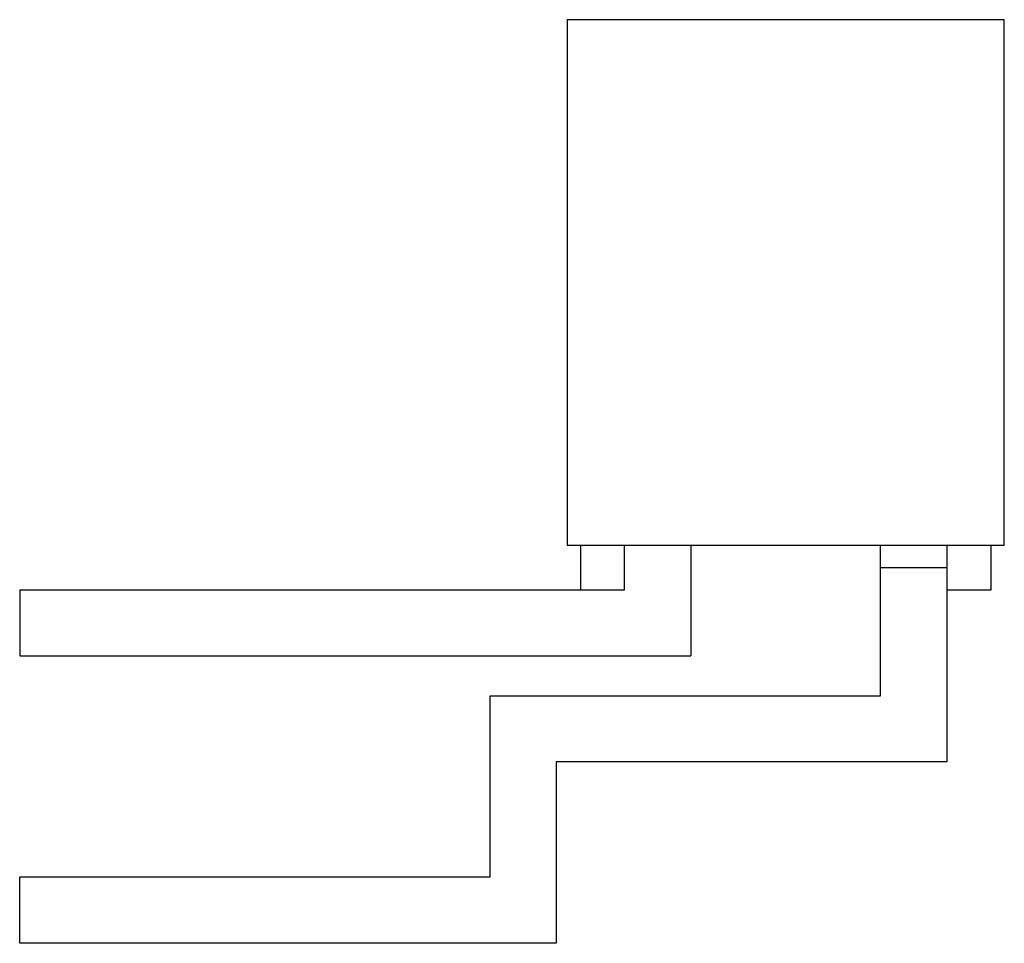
# Model space of a CAD drawing. Header units: millimetres. Extents: x 3.2 to 25.5, y 9.5 to 30.4.
import ezdxf

# ---------------------------------------------------------------- set-up
doc = ezdxf.new("R2010")
doc.units = ezdxf.units.MM
doc.header["$LTSCALE"] = 2.598721
doc.layers.get('0').update_dxf_attribs({"linetype": 'CONTINUOUS'})

msp = doc.modelspace()

# ---------------------------------------------------------------- linework, layer by layer
at = {"color": 7, "linetype": 'Continuous'}
for p, q in [((15.588, 30.385), (15.588, 18.485)), ((25.488, 30.385), (15.588, 30.385)), ((25.488, 18.485), (25.488, 30.385)), ((25.488, 18.485), (15.588, 18.485)), ((15.888, 18.485), (15.888, 17.485)), ((16.888, 17.485), (16.888, 18.485)), ((18.388, 18.485), (18.388, 15.985)), ((22.688, 15.085), (22.688, 18.485)), ((24.188, 18.485), (24.188, 13.585)), ((25.188, 17.485), (25.188, 18.485)), ((22.688, 17.985), (24.188, 17.985)), ((3.188, 17.485), (3.188, 15.985)), ((3.188, 17.485), (16.888, 17.485)), ((24.188, 17.485), (25.188, 17.485)), ((3.188, 15.985), (18.388, 15.985)), ((13.842, 15.085), (22.688, 15.085)), ((13.842, 10.982), (13.842, 15.085)), ((24.188, 13.585), (15.342, 13.585)), ((15.342, 13.585), (15.342, 9.482)), ((3.188, 9.482), (3.188, 10.982)), ((3.188, 10.982), (13.842, 10.982)), ((15.342, 9.482), (3.188, 9.482))]:
    msp.add_line(p, q, dxfattribs=at)

doc.saveas('drawing.dxf')
